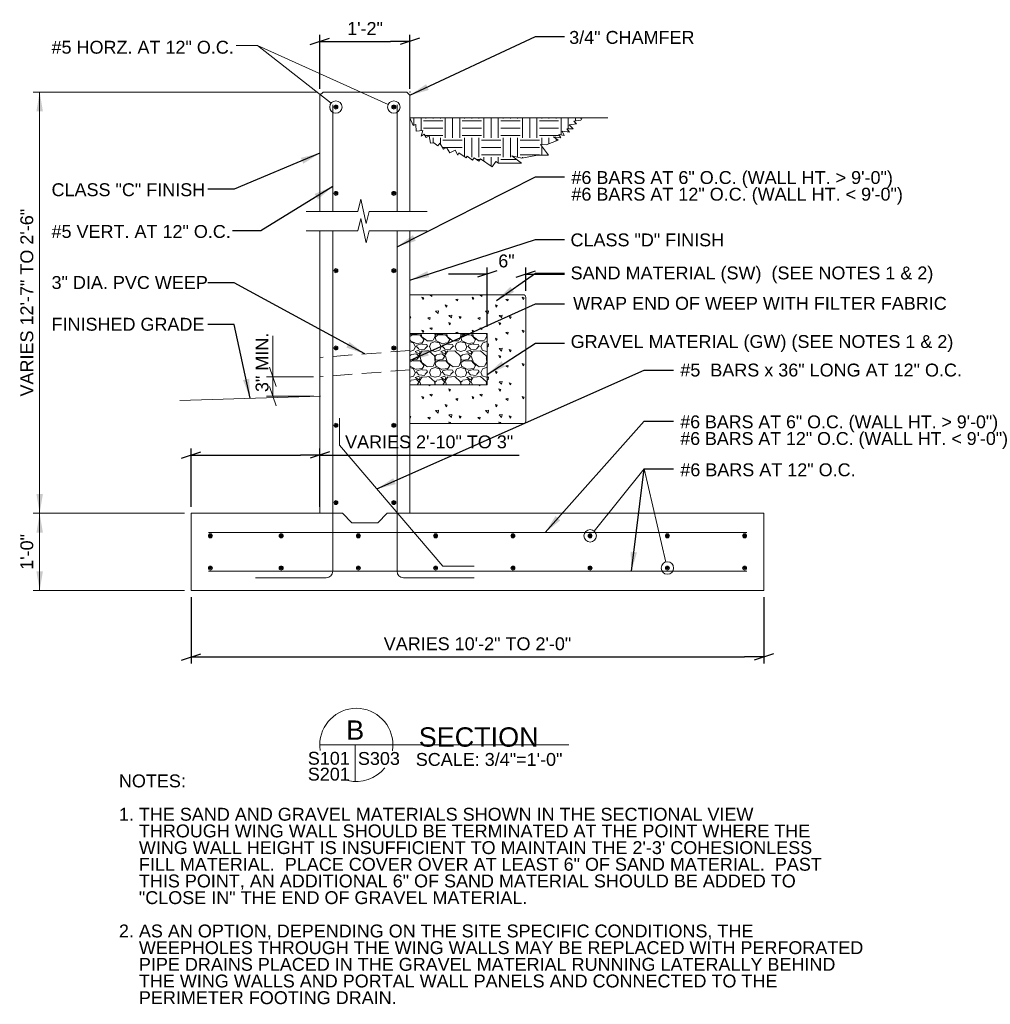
# Model space of a CAD drawing. Header units: inches. Extents: x 7488 to 7939, y 15027 to 15287.
# Tile 4 of 5: x 7696 to 7847, y 15135 to 15287. Entities that reach past the tile are written whole.
import ezdxf
from ezdxf.enums import TextEntityAlignment as Align

# ---------------------------------------------------------------- set-up
doc = ezdxf.new("R2010")
doc.units = ezdxf.units.IN
doc.header["$LTSCALE"] = 12
doc.header["$MEASUREMENT"] = 0
doc.linetypes.add('HIDDEN', pattern=[0.375, 0.25, -0.125])
for name, color, linetype, lineweight in [('G-ANN-TTLB', 7, 'Continuous', 0), ('G-ANNO-DIM', 1, 'Continuous', 0), ('G-ANNO-TEXT', 7, 'Continuous', 0), ('S-FNDN-FTNG', 48, 'Continuous', 13), ('S-REIN-RBAR', 5, 'Continuous', 13)]:
    doc.layers.add(name, color=color, linetype=linetype, lineweight=lineweight)
doc.styles.add("1 2 1'-0", font='arial.ttf', dxfattribs={"height": 3})
doc.styles.add("3 4 1'-0", font='arial.ttf', dxfattribs={"height": 2})
doc.dimstyles.new("3 4 1'-0", dxfattribs={"dimtxt": 2, "dimasz": 3, "dimexe": 1, "dimexo": 1, "dimgap": 1, "dimtad": 1, "dimdec": 4, "dimzin": 11, "dimdsep": 46, "dimlunit": 4, "dimtxsty": "3 4 1'-0", "dimblk": '_Oblique_0.3', "dimcen": 0.09, "dimadec": 4, "dimazin": 3, "dimtfac": 1, "dimtdec": 4, "dimtofl": 0, "dimtmove": 0, "dimatfit": 3, "dimfxl": 1, "dimfrac": 2, "dimtzin": 11, "dimarcsym": 0})

# ---------------------------------------------------------------- blocks, each defined once
blk = doc.blocks.new('REINFDOT')
for radius in [0.00313, 0.00187, 0.000625]:
    blk.add_circle((0, 0), radius)
blk = doc.blocks.new('REINF. DOT')
at = {"layer": 'S-REIN-RBAR', "xscale": 100, "yscale": 100, "zscale": 100, "rotation": 90.00000000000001}
blk.add_blockref('REINFDOT', (36.53, 24.59), dxfattribs=at)
blk = doc.blocks.new('REINF. DOT_1')
at = {"layer": 'S-REIN-RBAR', "extrusion": (0, 0, -1), "xscale": 100, "yscale": -100, "zscale": 100, "rotation": 89.99999999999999}
blk.add_blockref('REINFDOT', (-36.53, 24.59), dxfattribs=at)
blk = doc.blocks.new('_Oblique_0.3')
at = {"color": 0, "linetype": 'ByBlock', "lineweight": -2}
for p, q in [((0, 0), (-1, 0)), ((0.5, 0.167), (-0.5, -0.167))]:
    blk.add_line(p, q, dxfattribs=at)
blk = doc.blocks.new('*D22')
at = {"layer": 'Defpoints', "color": 0, "lineweight": 0, "transparency": 16777216}
for p in [(7756.99, 15284.11), (7742.99, 15275.75), (7756.99, 15275.75)]:
    blk.add_point(p, dxfattribs=at)
at = {"layer": 'G-ANNO-DIM', "color": 0, "lineweight": -2, "transparency": 16777216}
for p, q in [((7742.99, 15276.75), (7742.99, 15285.11)), ((7756.99, 15276.75), (7756.99, 15285.11)), ((7745.99, 15284.11), (7753.99, 15284.11))]:
    blk.add_line(p, q, dxfattribs=at)
at = {"layer": 'G-ANNO-DIM', "color": 0, "lineweight": -2, "transparency": 16777216, "xscale": 3, "yscale": 3, "zscale": 3, "rotation": 180}
blk.add_blockref('_Oblique_0.3', (7742.99, 15284.11), dxfattribs=at)
at = {"layer": 'G-ANNO-DIM', "color": 0, "lineweight": -2, "transparency": 16777216, "xscale": 3, "yscale": 3, "zscale": 3}
blk.add_blockref('_Oblique_0.3', (7756.99, 15284.11), dxfattribs=at)
at = {"layer": 'G-ANNO-DIM', "color": 0, "transparency": 16777216, "insert": (7750.02, 15286.12), "char_height": 2, "attachment_point": 5, "style": "3 4 1'-0"}
blk.add_mtext('1\'-2"', dxfattribs=at)
blk = doc.blocks.new('*D24')
at = {"layer": 'Defpoints', "color": 0, "lineweight": 0, "transparency": 16777216}
for p in [(7722.99, 15198.84), (7811.99, 15198.84), (7811.99, 15188.53)]:
    blk.add_point(p, dxfattribs=at)
at = {"layer": 'G-ANNO-DIM', "color": 0, "lineweight": -2, "transparency": 16777216}
for p, q in [((7722.99, 15197.84), (7722.99, 15187.53)), ((7811.99, 15197.84), (7811.99, 15187.53)), ((7725.99, 15188.53), (7808.99, 15188.53))]:
    blk.add_line(p, q, dxfattribs=at)
at = {"layer": 'G-ANNO-DIM', "color": 0, "lineweight": -2, "transparency": 16777216, "xscale": 3, "yscale": 3, "zscale": 3, "rotation": 180}
blk.add_blockref('_Oblique_0.3', (7722.99, 15188.53), dxfattribs=at)
at = {"layer": 'G-ANNO-DIM', "color": 0, "lineweight": -2, "transparency": 16777216, "xscale": 3, "yscale": 3, "zscale": 3}
blk.add_blockref('_Oblique_0.3', (7811.99, 15188.53), dxfattribs=at)
at = {"layer": 'G-ANNO-DIM', "color": 0, "transparency": 16777216, "insert": (7767.49, 15190.57), "char_height": 2, "attachment_point": 5, "style": "3 4 1'-0"}
blk.add_mtext('VARIES 10\'-2" TO 2\'-0"', dxfattribs=at)
blk = doc.blocks.new('*D26')
at = {"layer": 'Defpoints', "color": 0, "lineweight": 0, "transparency": 16777216}
for p in [(7742.99, 15219.89), (7722.99, 15210.84), (7742.99, 15210.84)]:
    blk.add_point(p, dxfattribs=at)
at = {"layer": 'G-ANNO-DIM', "color": 0, "lineweight": -2, "transparency": 16777216}
for p, q in [((7722.99, 15211.84), (7722.99, 15220.89)), ((7742.99, 15211.84), (7742.99, 15220.89)), ((7725.99, 15219.89), (7739.99, 15219.89)), ((7742.99, 15219.89), (7773.97, 15219.89))]:
    blk.add_line(p, q, dxfattribs=at)
at = {"layer": 'G-ANNO-DIM', "color": 0, "lineweight": -2, "transparency": 16777216, "xscale": 3, "yscale": 3, "zscale": 3, "rotation": 180}
blk.add_blockref('_Oblique_0.3', (7722.99, 15219.89), dxfattribs=at)
at = {"layer": 'G-ANNO-DIM', "color": 0, "lineweight": -2, "transparency": 16777216, "xscale": 3, "yscale": 3, "zscale": 3}
blk.add_blockref('_Oblique_0.3', (7742.99, 15219.89), dxfattribs=at)
at = {"layer": 'G-ANNO-DIM', "color": 0, "transparency": 16777216, "insert": (7759.98, 15221.92), "char_height": 2, "attachment_point": 5, "style": "3 4 1'-0"}
blk.add_mtext('VARIES 2\'-10" TO 3"', dxfattribs=at)
blk = doc.blocks.new('*D28')
at = {"layer": 'Defpoints', "color": 0, "lineweight": 0, "transparency": 16777216}
for p in [(7774.99, 15247.99), (7774.99, 15244.38, -0.57), (7768.99, 15238.77)]:
    blk.add_point(p, dxfattribs=at)
at = {"layer": 'G-ANNO-DIM', "color": 0, "lineweight": -2, "transparency": 16777216}
for p, q in [((7768.99, 15239.77), (7768.99, 15248.99)), ((7774.99, 15245.38), (7774.99, 15248.99)), ((7765.99, 15247.99), (7762.99, 15247.99)), ((7777.99, 15247.99), (7780.99, 15247.99))]:
    blk.add_line(p, q, dxfattribs=at)
at = {"layer": 'G-ANNO-DIM', "color": 0, "lineweight": -2, "transparency": 16777216, "xscale": 3, "yscale": 3, "zscale": 3}
blk.add_blockref('_Oblique_0.3', (7768.99, 15247.99), dxfattribs=at)
at = {"layer": 'G-ANNO-DIM', "color": 0, "lineweight": -2, "transparency": 16777216, "xscale": 3, "yscale": 3, "zscale": 3, "rotation": 180}
blk.add_blockref('_Oblique_0.3', (7774.99, 15247.99), dxfattribs=at)
at = {"layer": 'G-ANNO-DIM', "color": 0, "transparency": 16777216, "insert": (7771.99, 15250.01), "char_height": 2, "attachment_point": 5, "style": "3 4 1'-0"}
blk.add_mtext('6"', dxfattribs=at)

msp = doc.modelspace()

# ---------------------------------------------------------------- hatches: boundary and pattern name
at = {"layer": 'G-ANNO-TEXT'}
h = msp.add_hatch(dxfattribs=at)
h.set_pattern_fill('EARTH', color=256, style=0, pattern_type=2)
h.set_pattern_definition([(90, (7770.717, 15263.132), (-6, -6), [3, -3]), (90, (7773.717, 15260.132), (-6, -6), [3, -3]), (90, (7769.592, 15263.132), (-6, -6), [3, -3]), (90, (7772.592, 15260.132), (-6, -6), [3, -3]), (90, (7768.467, 15263.132), (-6, -6), [3, -3]), (90, (7771.467, 15260.132), (-6, -6), [3, -3]), (0, (7771.092, 15265.757), (-6, -6), [3, -3]), (0, (7768.092, 15262.757), (-6, -6), [3, -3]), (0, (7771.092, 15264.632), (-6, -6), [3, -3]), (0, (7768.092, 15261.632), (-6, -6), [3, -3]), (0, (7771.092, 15263.507), (-6, -6), [3, -3]), (0, (7768.092, 15260.507), (-6, -6), [3, -3])])
h.paths.add_polyline_path([(7756.99188, 15272.23074), (7757.47859, 15271.04841), (7757.89981, 15271.2218), (7757.97119, 15270.19718), (7758.99582, 15270.26856), (7758.73248, 15269.41316), (7759.22508, 15269.68196), (7759.49389, 15269.18937), (7759.98649, 15269.45817), (7760.18789, 15268.29312), (7760.70756, 15268.38296), (7761.35221, 15267.91231), (7761.63968, 15268.30606), (7762.22546, 15267.37469), (7762.68119, 15267.66132), (7763.21543, 15266.81191), (7764.01673, 15267.24029), (7764.44511, 15266.43899), (7764.5765, 15266.81468), (7765.71844, 15266.03065), (7765.88301, 15266.27036), (7766.72644, 15265.69129), (7766.9689, 15266.04443), (7767.71363, 15265.53311), (7767.94031, 15265.86327), (7769.74426, 15264.62472), (7770.33622, 15265.48692), (7770.76732, 15265.19094), (7774.33333, 15265.22843), (7772.82474, 15266.32606), (7774.4019, 15265.98305), (7776.80192, 15266.46327), (7778.51623, 15266.46327), (7777.28193, 15268.10972), (7778.13908, 15268.07542), (7780.02481, 15268.79574), (7779.29711, 15269.28155), (7780.43904, 15269.12475), (7780.10318, 15269.63996), (7780.97642, 15269.48316), (7780.64056, 15270.17758), (7781.7601, 15270.02077), (7781.37946, 15270.55839), (7782.36466, 15270.55839), (7781.73771, 15271.14081), (7782.87965, 15271.32001), (7782.43183, 15271.70083), (7783.52898, 15271.90243), (7783.77528, 15272.23074)])
h = msp.add_hatch(dxfattribs=at)
h.set_pattern_fill('CONCRETE', color=256, style=0, pattern_type=2)
h.set_pattern_definition([(140.3968, (7791.4987, 15234.1884), (-7.782795, 5.151378), [0.375, -40.03005]), (140.3968, (7791.185, 15230.6021), (-7.782795, 5.151378), [0.375, -40.03005]), (140.3968, (7787.7378, 15233.4947), (-7.782795, 5.151378), [0.375, -40.03005]), (82.1795, (7791.18495, 15230.6021), (-3e-07, -5.151378), [0.3, -56.89713]), (82.1795, (7791.4987, 15234.1884), (-3e-07, -5.151378), [0.3, -56.89713]), (82.1795, (7787.73775, 15233.49465), (-3e-07, -5.151378), [0.3, -56.89713]), (190.2326, (7791.21117, 15230.90113), (-54.479567, -10.302756), [0.3187, -86.67573]), (190.2326, (7791.52493, 15234.48743), (-54.479567, -10.302756), [0.3187, -86.67573]), (190.2326, (7787.76397, 15233.79367), (-54.479567, -10.302756), [0.3187, -86.67573]), (136.6028, (7792.4892, 15231.52685), (-38.9139766, 36.059646), [0.5625, -74.41545]), (136.6028, (7786.791, 15230.86395), (-38.9139766, 36.059646), [0.5625, -74.41545]), (186.8622, (7792.55826, 15231.9717), (-46.6967716, -5.151378), [0.47805, -85.7504]), (186.8622, (7786.86007, 15231.3088), (-46.6967716, -5.151378), [0.47805, -85.7504]), (81.4086, (7792.4892, 15231.52685), (-4e-07, -5.151378), [0.45, -51.6484]), (81.4086, (7786.791, 15230.86395), (-4e-07, -5.151378), [0.45, -51.6484]), (110.692, (7793.7353, 15232.5202), (-7.782795, 15.454134), [0.375, -21.6513]), (110.692, (7790.1095, 15233.7367), (-7.7828, 15.45413), [0.375, -21.6513]), (110.692, (7788.0964, 15230.7522), (-7.7828, 15.45413), [0.375, -21.6513]), (110.692, (7786.4838, 15234.9533), (-7.7828, 15.45413), [0.375, -21.6513]), (56.1196, (7793.73525, 15232.52016), (-23.348385, -36.059645), [0.3, -55.54463]), (56.1196, (7788.0964, 15230.7522), (-23.348385, -36.059645), [0.3, -55.54463]), (56.1196, (7790.1095, 15233.73674), (-23.348385, -36.059645), [0.3, -55.54463]), (56.1196, (7786.48375, 15234.9533), (-23.348385, -36.059645), [0.3, -55.54463]), (161.688, (7788.2642, 15231.001), (-7.7828, 3e-07), [0.3187, -16.0772]), (161.688, (7793.903, 15232.769), (-7.7828, 3e-07), [0.3187, -16.07716]), (161.688, (7790.2773, 15233.9856), (-7.7828, 3e-07), [0.3187, -16.0772]), (161.688, (7786.6516, 15235.2022), (-7.7828, 3e-07), [0.3187, -16.0772])])
h.paths.add_polyline_path([(7774.59818, 15224.76901, 0.414213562), (7774.99188, 15225.16271), (7774.99188, 15244.37531, 0.414213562), (7774.59818, 15244.76901), (7756.99188, 15244.76901), (7756.99188, 15238.76901), (7768.99188, 15238.76901), (7768.99188, 15230.76901), (7756.99188, 15230.76901), (7756.99188, 15224.76901)])
h = msp.add_hatch(dxfattribs=at)
h.set_pattern_fill('GRAVEL', color=256, style=0, pattern_type=2)
h.set_pattern_definition([(200.5562, (7796.8826, 15237.4742), (-84.0002757, -32.0003155), [0.68352, -101.84494]), (4.7637, (7805.9272, 15237.1984), (-12.00004, 4e-07), [1.0032, -47.16334]), (4.7637, (7801.9272, 15237.1984), (-12.00004, 4e-07), [1.0032, -47.16334]), (4.7637, (7797.9272, 15237.1984), (-12.00004, 4e-07), [1.0032, -47.16334]), (332.3539, (7797.083, 15237.60884), (-24.000079, 12.000118), [0.94826, -93.87834]), (332.3539, (7801.083, 15237.6088), (-24.000079, 12.000118), [0.94826, -93.87834]), (332.3539, (7805.08297, 15237.6088), (-24.000079, 12.000118), [0.94826, -93.87834]), (285.255, (7796.8892, 15238.1445), (-12.00004, 40.000393), [0.5824, -45.02504]), (285.255, (7800.8892, 15238.1446), (-12.00004, 40.000393), [0.5824, -45.02504]), (285.255, (7804.8892, 15238.1446), (-12.00004, 40.000393), [0.5824, -45.02504]), (213.69, (7797.414, 15238.564), (-12.00004, -4.00004), [0.5919, -13.83035]), (213.69, (7801.414, 15238.564), (-12.00004, -4.00004), [0.592, -13.8303]), (213.69, (7797.4474, 15234.587), (-12.00004, -4.00004), [0.0405, -14.3818]), (213.69, (7805.414, 15238.564), (-12.00004, -4.00004), [0.592, -13.8303]), (213.69, (7801.4473, 15234.587), (-12.00004, -4.00004), [0.0404, -14.38185]), (213.69, (7805.4473, 15234.587), (-12.00004, -4.00004), [0.0404, -14.3819]), (180, (7798.4737, 15238.5132), (-12.00004, -4.00004), [1.04, -10.96]), (181.7357, (7802.4737, 15238.5132), (-12.000039, -9e-08), [1.04, -131.02103]), (180, (7806.4737, 15238.5132), (-12.00004, -4.00004), [1.04, -10.96004]), (131.987, (7807.2084, 15237.7384), (-24.000079, 28.000276), [1.0763, -52.7386]), (131.987, (7803.2084, 15237.73845), (-24.000079, 28.000276), [1.0763, -52.7386]), (131.987, (7799.2084, 15237.7385), (-24.000079, 28.000276), [1.0763, -52.7386]), (59.0364, (7806.8331, 15237.2076), (-1e-07, -4.00004), [0.5557, -22.7683]), (59.0364, (7802.8331, 15237.2076), (-1e-07, -4.00004), [0.5557, -22.7683]), (59.0364, (7798.833, 15237.2076), (-1e-07, -4.00004), [0.5557, -22.7683]), (90, (7804.874, 15234.953), (-12, -4), [0.24, -3.76]), (90, (7800.874, 15234.953), (-12, -4), [0.24, -3.76]), (90, (7796.874, 15234.953), (-12, -4), [0.24, -3.76]), (118.6103, (7805.0351, 15234.6068), (-12.00004, 24.000236), [0.4118, -49.70845]), (118.6103, (7801.0351, 15234.6068), (-12.00004, 24.000236), [0.4118, -49.70845]), (118.6103, (7797.0351, 15234.6068), (-12.00004, 24.000236), [0.4118, -49.70845]), (186.9113, (7798.06744, 15234.6999), (-96.0003153, -12.0001185), [1.00718, -131.95943]), (186.9113, (7802.06744, 15234.6999), (-96.0003153, -12.0001185), [1.00718, -131.95943]), (186.9113, (7806.06744, 15234.6999), (-96.0003153, -12.0001185), [1.00718, -131.95943]), (236.31, (7798.406, 15235.2079), (-12.00004, -20.000197), [0.5769, -42.69007]), (236.31, (7802.406, 15235.2079), (-12.00004, -20.000197), [0.5769, -42.69007]), (236.31, (7806.406, 15235.2079), (-12.00004, -20.000197), [0.5769, -42.69007]), (354.2894, (7798.82124, 15237.09515), (-84.000276, 8.000078), [0.7642, -119.8347]), (354.2894, (7802.82123, 15237.09515), (-84.000276, 8.000078), [0.7642, -119.8347]), (354.2894, (7806.82123, 15237.09515), (-84.000276, 8.000078), [0.7642, -119.8347]), (14.0363, (7806.0433, 15236.9309), (-36.000118, -8.000078), [0.8246, -48.65283]), (14.0363, (7802.0433, 15236.931), (-36.000118, -8.000078), [0.8246, -48.65283]), (14.0363, (7798.0433, 15236.931), (-36.000118, -8.000078), [0.8246, -48.65283]), (74.745, (7805.9927, 15236.6781), (-12.00004, -40.000393), [0.20396, -45.4035]), (74.745, (7801.9927, 15236.6781), (-12.00004, -40.000393), [0.20396, -45.4035]), (74.745, (7797.9927, 15236.6781), (-12.00004, -40.000393), [0.20396, -45.4035]), (110.556, (7803.7237, 15236.7282), (-12.00004, 28.000275), [0.34176, -33.83456]), (110.556, (7799.7237, 15236.7282), (-12.00004, 28.000275), [0.34176, -33.83456]), (110.556, (7795.7237, 15236.7282), (-12.00004, 28.000275), [0.34176, -33.83456]), (163.1415, (7805.512, 15237.26927), (-12.0000393, 4.0000392), [0.67052, -137.25752]), (163.1415, (7801.512, 15237.26927), (-12.0000393, 4.0000392), [0.67052, -137.25752]), (163.1415, (7797.512, 15237.26927), (-12.0000393, 4.0000392), [0.67052, -137.25752]), (113.1985, (7805.7821, 15236.7044), (-12.00004, 24.000236), [0.60926, -29.8541]), (113.1985, (7801.7822, 15236.7044), (-12.00004, 24.000236), [0.60926, -29.8541]), (113.1985, (7797.7822, 15236.7044), (-12.00004, 24.000236), [0.60926, -29.8541]), (246.8015, (7796.2313, 15237.2167), (-12.00004, -24.000236), [0.5727, -29.89065]), (246.8015, (7800.2313, 15237.2167), (-12.00004, -24.000236), [0.5727, -29.89065]), (246.8015, (7804.2313, 15237.2167), (-12.00004, -24.000236), [0.5727, -29.89065]), (200.5562, (7800.8826, 15237.4742), (-84.0002757, -32.0003155), [0.68352, -101.84494]), (200.5562, (7804.8826, 15237.4742), (-84.0002757, -32.0003155), [0.68352, -101.84494]), (196.5045, (7797.57395, 15236.13605), (-96.000315, -28.0002765), [0.7088, -111.93265]), (196.5045, (7801.57394, 15236.13606), (-96.000315, -28.0002765), [0.7088, -111.93265]), (196.5045, (7805.57394, 15236.13606), (-96.000315, -28.0002765), [0.7088, -111.93265]), (246.8015, (7797.8341, 15236.7246), (-12.00004, -24.000236), [0.60926, -29.8541]), (246.8015, (7801.8341, 15236.7246), (-12.00004, -24.000236), [0.60926, -29.8541]), (246.8015, (7805.8341, 15236.7246), (-12.00004, -24.000236), [0.60926, -29.8541]), (110.556, (7804.2179, 15236.1877), (-12.00004, 28.000275), [0.59464, -33.5817]), (110.556, (7800.2179, 15236.1878), (-12.00004, 28.000275), [0.59464, -33.5817]), (110.556, (7796.2179, 15236.1878), (-12.00004, 28.000275), [0.59464, -33.5817]), (163.4955, (7804.8694, 15235.944), (-96.000315, 28.0002765), [0.7088, -111.93265]), (163.4955, (7800.8694, 15235.944), (-96.000315, 28.0002765), [0.7088, -111.93265]), (163.4955, (7796.8694, 15235.944), (-96.000315, 28.0002765), [0.7088, -111.93265]), (18.435, (7805.7832, 15235.9215), (-12.00004, 1e-08), [0.506, -12.1432]), (18.435, (7801.7832, 15235.9215), (-12.00004, 1e-08), [0.506, -12.1432]), (18.435, (7797.7832, 15235.9215), (-12.00004, 1e-08), [0.506, -12.1432]), (149.036, (7806.3905, 15235.5585), (-48.000157, 28.000275), [0.6997, -69.27206]), (149.036, (7802.3905, 15235.5585), (-48.000157, 28.000275), [0.6997, -69.27206]), (149.036, (7798.3905, 15235.5585), (-48.000157, 28.000275), [0.6997, -69.27206]), (249.444, (7798.5727, 15235.9518), (-12.00004, -28.000275), [0.4308, -33.7455]), (249.444, (7802.5727, 15235.9518), (-12.00004, -28.000275), [0.4308, -33.7455]), (249.444, (7806.5727, 15235.9518), (-12.00004, -28.000275), [0.4308, -33.7455]), (336.8013, (7798.27385, 15236.0768), (-48.000157, 20.000197), [0.30463, -91.08504]), (336.8013, (7802.27385, 15236.0768), (-48.000157, 20.0001973), [0.30463, -91.08504]), (336.8013, (7806.27386, 15236.0768), (-48.000157, 20.0001973), [0.30463, -91.08504]), (315, (7797.9974, 15235.5877), (-4e-07, -4.00004), [0.5657, -16.405]), (315, (7801.9974, 15235.5877), (-4e-07, -4.00004), [0.5657, -16.405]), (315, (7805.9974, 15235.5877), (-4e-07, -4.00004), [0.5657, -16.405]), (8.6157, (7805.16795, 15235.48185), (-24.000079, -4.000039), [0.80895, -132.69806]), (8.6157, (7801.16794, 15235.48185), (-24.000079, -4.000039), [0.80895, -132.69806]), (8.6157, (7797.16794, 15235.48185), (-24.000079, -4.000039), [0.80895, -132.69806]), (41.6337, (7804.7974, 15235.1185), (-24.00008, -20.000197), [0.4252, -47.74147]), (41.6337, (7800.7974, 15235.1185), (-24.00008, -20.000197), [0.4252, -47.74147]), (41.6337, (7796.7973, 15235.1185), (-24.00008, -20.000197), [0.4252, -47.74147]), (317.4894, (7795.9227, 15236.06704), (-36.000118, 32.000315), [1.2458, -63.8699]), (317.4894, (7799.9227, 15236.06704), (-36.000118, 32.000315), [1.2458, -63.8699]), (317.4894, (7803.9227, 15236.06704), (-36.000118, 32.000315), [1.2458, -63.8699]), (4.7637, (7806.9475, 15235.975), (-12.00004, 4e-07), [0.64423, -47.5223]), (4.7637, (7802.9475, 15235.975), (-12.00004, 4e-07), [0.96333, -47.2032]), (4.7637, (7798.9475, 15235.975), (-12.00004, 4e-07), [0.96333, -47.2032]), (4.7637, (7795.5895, 15236.0285), (-12.00004, 4e-07), [0.3191, -47.84745]), (59.0364, (7806.4183, 15235.2983), (-1e-07, -4.00004), [0.8438, -22.4802]), (59.0364, (7802.4183, 15235.2983), (-1e-07, -4.00004), [0.8438, -22.4802]), (59.0364, (7798.4182, 15235.2983), (-1e-07, -4.00004), [0.8438, -22.4802]), (108.4348, (7806.8322, 15238.245), (3e-08, -4.00004), [0.3348, -37.61286]), (108.4348, (7806.7301, 15234.5639), (3e-08, -4.00004), [0.71513, -37.23255]), (108.4348, (7802.8322, 15238.245), (3e-08, -4.00004), [0.33483, -37.61285]), (108.4348, (7802.7301, 15234.5639), (3e-08, -4.00004), [0.7151, -37.23256]), (108.435, (7798.8322, 15238.245), (3e-08, -4.00004), [0.33484, -37.61284]), (108.435, (7798.7301, 15234.5639), (3e-08, -4.00004), [0.7151, -37.2326]), (142.1248, (7807.5895, 15237.6282), (-24.00008, 20.000197), [0.96596, -44.6413]), (142.1248, (7803.7051, 15237.5388), (-24.00008, 20.000197), [1.1121, -44.49516]), (142.1248, (7799.7051, 15237.5387), (-24.00008, 20.000197), [1.1121, -44.49516]), (142.1248, (7795.7051, 15237.5387), (-24.00008, 20.000197), [0.14614, -45.46114]), (182.7263, (7796.566, 15237.6234), (-72.000237, -4.000039), [0.84095, -83.2545]), (182.7263, (7800.566, 15237.62337), (-72.000237, -4.000039), [0.84095, -83.2545]), (182.7263, (7804.566, 15237.62337), (-72.000237, -4.000039), [0.84095, -83.2545]), (246.8015, (7796.9461, 15238.5001), (-12.00004, -24.000236), [0.8246, -29.63874]), (246.8015, (7800.946, 15238.5), (-12.00004, -24.000236), [0.8246, -29.63874]), (246.8015, (7804.946, 15238.5), (-12.00004, -24.000236), [0.8246, -29.63874]), (270, (7796.862, 15235.263), (-12, -4), [0.6994, -3.3006]), (270, (7796.895, 15238.564), (-12, -4), [0.1415, -3.8585]), (270, (7800.862, 15235.262), (-12, -4), [0.6994, -3.3006]), (270, (7800.895, 15238.564), (-12, -4), [0.14155, -3.8585]), (270, (7804.862, 15235.262), (-12, -4), [0.6994, -3.30065]), (270, (7804.895, 15238.564), (-12, -4), [0.1416, -3.8585]), (48.013, (7807.2896, 15236.35415), (-24.000079, -28.000276), [0.4438, -53.3711]), (48.013, (7803.2896, 15236.3542), (-24.000079, -28.000276), [0.65115, -53.1637]), (48.013, (7799.2896, 15236.3542), (-24.000079, -28.000276), [0.65115, -53.1637]), (48.013, (7795.5895, 15236.6814), (-24.000079, -28.000276), [0.2074, -53.6075]), (355.2363, (7798.3642, 15236.317), (-12.00004, -4e-07), [0.92347, -47.24307]), (355.2363, (7802.3642, 15236.317), (-12.00004, -4e-07), [0.92347, -47.24307]), (355.2363, (7806.3642, 15236.317), (-12.00004, -4e-07), [0.92347, -47.24307]), (311.987, (7798.0084, 15236.7385), (-24.000079, 28.000276), [0.53814, -53.2767]), (311.987, (7802.0084, 15236.7385), (-24.000079, 28.000276), [0.53814, -53.2767]), (311.987, (7806.0084, 15236.7384), (-24.000079, 28.000276), [0.53814, -53.27672])])
h.paths.add_polyline_path([(7756.99188, 15230.76901), (7768.99188, 15230.76901), (7768.99188, 15238.76901), (7756.99188, 15238.76901), (7756.99188, 15236.12574), (7756.99188, 15233.12574)])

# ---------------------------------------------------------------- linework, layer by layer
at = {"layer": 'G-ANN-TTLB', "color": 7, "linetype": 'Continuous', "lineweight": 13}
msp.add_line((7742.98525, 15174.87923, -3.51967), (7781.67909, 15174.87923, -3.51967), dxfattribs=at)
at = {"layer": 'G-ANN-TTLB', "color": 7, "linetype": 'Continuous', "lineweight": 0}
msp.add_line((7742.98525, 15174.87923, -3.51967), (7763.04294, 15174.87923, -3.51967), dxfattribs=at)
for radius, start, end in [(5.68325, 0, 180), (5.68426, 180, 188.8691645), (5.68426, 350.56955, 0), (5.68426, 256.6668286, 321.0245309)]:
    msp.add_arc((7748.66849, 15174.87923, -3.51967), radius, start, end, dxfattribs=at)
at = {"layer": 'G-ANNO-DIM'}
for p, q in [((7742.49188, 15276.24706, 3.5197), (7698.47099, 15276.24706, 3.5197)), ((7699.47099, 15210.84177, 3.5197), (7699.47099, 15276.24706, 3.5197)), ((7735.69436, 15229.02946), (7735.69436, 15238.39381)), ((7735.19436, 15233.52811), (7736.19436, 15230.52811)), ((7741.99188, 15232.02811), (7734.69436, 15232.02811)), ((7736.19436, 15227.52946), (7735.19436, 15230.52946)), ((7742.08215, 15229.02946), (7734.69436, 15229.02946)), ((7721.99188, 15210.84177, 3.5197), (7698.47099, 15210.84177, 3.5197)), ((7699.47099, 15198.84177, 3.5197), (7699.47099, 15210.84177, 3.5197)), ((7721.99188, 15198.84177, 3.5197), (7698.47099, 15198.84177, 3.5197))]:
    msp.add_line(p, q, dxfattribs=at)
at = {"layer": 'G-ANNO-DIM', "extrusion": (0, 0, -1)}
for points in [[(-7698.97099, 15273.24706, -3.5197), (-7699.47099, 15276.24706, -3.5197), (-7699.97099, 15273.24706, -3.5197)], [(-7698.97099, 15207.84177, -3.5197), (-7699.47099, 15210.84177, -3.5197), (-7699.97099, 15207.84177, -3.5197)]]:
    msp.add_solid(points, dxfattribs=at)
at = {"layer": 'G-ANNO-DIM'}
for points in [[(7699.97099, 15213.84177, 3.5197), (7699.47099, 15210.84177, 3.5197), (7698.97099, 15213.84177, 3.5197)], [(7699.97099, 15201.84177, 3.5197), (7699.47099, 15198.84177, 3.5197), (7698.97099, 15201.84177, 3.5197)]]:
    msp.add_solid(points, dxfattribs=at)
at = {"layer": 'G-ANNO-TEXT'}
for p, q in [((7753.61409, 15274.31402), (7733.3144, 15283.46278)), ((7756.99188, 15272.23074), (7787.72937, 15272.23074)), ((7756.99188, 15244.76901), (7774.59818, 15244.76901)), ((7774.99188, 15225.16271), (7774.99188, 15244.37531)), ((7756.99188, 15238.76901), (7768.99188, 15238.76901)), ((7768.99188, 15230.76901), (7768.99188, 15238.76901)), ((7756.99188, 15230.76901), (7768.99188, 15230.76901)), ((7743.08215, 15229.02946), (7721.2715, 15228.37284)), ((7756.99188, 15224.76901), (7774.59818, 15224.76901)), ((7785.59784, 15208.08998), (7793.39741, 15217.7204)), ((7796.77274, 15203.27931), (7793.39741, 15217.7204)), ((7748.4934, 15174.87923, 3.5197), (7748.4934, 15169.19767, 3.5197))]:
    msp.add_line(p, q, dxfattribs=at)
at = {"layer": 'G-ANNO-TEXT', "linetype": 'HIDDEN'}
for p, q in [((7756.99188, 15236.12574), (7742.99188, 15235.02811)), ((7756.99188, 15233.12574), (7742.99188, 15232.02811))]:
    msp.add_line(p, q, dxfattribs=at)
at = {"layer": 'G-ANNO-TEXT', "flags": 128}
for points in [[(7744.73409, 15274.51236), (7733.3144, 15283.46278), (7730.02294, 15283.46278)], [(7759.65618, 15257.72229), (7753.06195, 15257.72229), (7750.63468, 15257.72229), (7750.20317, 15255.82362), (7749.34014, 15259.62095), (7748.90862, 15257.72229), (7740.88839, 15257.72229)], [(7759.65618, 15254.72229), (7753.06195, 15254.72229), (7750.63468, 15254.72229), (7750.20317, 15252.82362), (7749.34014, 15256.62095), (7748.90862, 15254.72229), (7740.88839, 15254.72229)]]:
    msp.add_lwpolyline(points, dxfattribs=at)
msp.add_lwpolyline([(7756.99188, 15272.23074), (7757.47859, 15271.04841), (7757.89981, 15271.2218), (7757.97119, 15270.19718), (7758.99582, 15270.26856), (7758.73248, 15269.41316), (7759.22508, 15269.68196), (7759.49389, 15269.18937), (7759.98649, 15269.45817), (7760.18789, 15268.29312), (7760.70756, 15268.38296), (7761.35221, 15267.91231), (7761.63968, 15268.30606), (7762.22546, 15267.37469), (7762.68119, 15267.66132), (7763.21543, 15266.81191), (7764.01673, 15267.24029), (7764.44511, 15266.43899), (7764.5765, 15266.81468), (7765.71844, 15266.03065), (7765.88301, 15266.27036), (7766.72644, 15265.69129), (7766.9689, 15266.04443), (7767.71363, 15265.53311), (7767.94031, 15265.86327), (7769.74426, 15264.62472), (7770.33622, 15265.48692), (7770.76732, 15265.19094), (7774.33333, 15265.22843), (7772.82474, 15266.32606), (7774.4019, 15265.98305), (7776.80192, 15266.46327), (7778.51623, 15266.46327), (7777.28193, 15268.10972), (7778.13908, 15268.07542), (7780.02481, 15268.79574), (7779.29711, 15269.28155), (7780.43904, 15269.12475), (7780.10318, 15269.63996), (7780.97642, 15269.48316), (7780.64056, 15270.17758), (7781.7601, 15270.02077), (7781.37946, 15270.55839), (7782.36466, 15270.55839), (7781.73771, 15271.14081), (7782.87965, 15271.32001), (7782.43183, 15271.70083), (7783.52898, 15271.90243), (7783.77528, 15272.23074), (7756.99188, 15272.23074)], close=True, dxfattribs=at)
at = {"layer": 'G-ANNO-TEXT', "elevation": 1.50844, "flags": 128}
msp.add_lwpolyline([(7756.99188, 15230.76901), (7768.99188, 15230.76901), (7768.99188, 15238.76901), (7756.99188, 15238.76901), (7756.99188, 15236.12574), (7756.99188, 15233.12574), (7756.99188, 15230.76901)], close=True, dxfattribs=at)
at = {"layer": 'G-ANNO-TEXT'}
for centre in [(7745.49188, 15273.91842), (7754.49188, 15273.91842), (7784.99188, 15207.34177), (7796.99188, 15202.34177)]:
    msp.add_circle(centre, 0.96281, dxfattribs=at)
at = {"layer": 'G-ANNO-TEXT', "extrusion": (0, 0, -1)}
msp.add_arc((-7774.59818, 15244.37531), 0.3937, 90, 180, dxfattribs=at)
at = {"layer": 'G-ANNO-TEXT'}
msp.add_arc((7774.59818, 15225.16271), 0.3937, 270, 0, dxfattribs=at)
at = {"layer": 'S-FNDN-FTNG'}
for p, q in [((7743.49188, 15276.24706), (7742.99188, 15275.74706)), ((7742.99188, 15275.74706), (7742.99188, 15257.72229)), ((7743.49188, 15276.24706), (7756.49188, 15276.24706)), ((7756.99188, 15275.74706), (7756.49188, 15276.24706)), ((7756.99188, 15275.74706), (7756.99188, 15257.72229)), ((7742.99188, 15210.84177, 3.5197), (7742.99188, 15254.72229, 3.5197)), ((7747.99188, 15209.35212, 3.5197), (7746.50223, 15210.84177, 3.5197)), ((7751.99188, 15209.35212, 3.5197), (7753.48152, 15210.84177, 3.5197)), ((7747.99188, 15209.35212, 3.5197), (7751.99188, 15209.35212, 3.5197))]:
    msp.add_line(p, q, dxfattribs=at)
at = {"layer": 'S-FNDN-FTNG', "elevation": 3.5197, "flags": 128}
for points in [[(7756.99188, 15254.72229), (7756.99188, 15210.84177)], [(7753.48152, 15210.84177), (7811.99188, 15210.84177), (7811.99188, 15198.84177), (7722.99188, 15198.84177), (7722.99188, 15210.84177), (7746.50223, 15210.84177)]]:
    msp.add_lwpolyline(points, dxfattribs=at)
at = {"layer": 'S-FNDN-FTNG'}
msp.add_point((7756.99188, 15276.24706, 3.5197), dxfattribs=at)
at = {"layer": 'S-REIN-RBAR'}
for p, q in [((7744.99188, 15257.72229, 3.5197), (7744.99188, 15274.24706, 3.5197)), ((7754.99188, 15257.72229, 3.5197), (7754.99188, 15274.24706, 3.5197)), ((7744.99188, 15201.84177, 3.5197), (7744.99188, 15254.72229, 3.5197)), ((7754.99188, 15201.84177, 3.5197), (7754.99188, 15254.72229, 3.5197)), ((7725.69116, 15207.84177, 3.5197), (7809.30745, 15207.84177, 3.5197)), ((7725.69116, 15201.84177, 3.5197), (7809.30745, 15201.84177, 3.5197)), ((7732.99188, 15200.84177, 3.5197), (7743.99188, 15200.84177, 3.5197)), ((7766.99188, 15200.84177, 3.5197), (7755.99188, 15200.84177, 3.5197))]:
    msp.add_line(p, q, dxfattribs=at)
at = {"layer": 'S-REIN-RBAR', "flags": 128}
msp.add_lwpolyline([(7746.04026, 15225.63535), (7746.04026, 15221.43347), (7762.09567, 15202.63448), (7766.94973, 15202.63448)], dxfattribs=at)
at = {"layer": 'S-REIN-RBAR'}
msp.add_arc((7743.99188, 15201.84177, 3.5197), 1, 270, 0, dxfattribs=at)
at = {"layer": 'S-REIN-RBAR', "extrusion": (0, 0, -1)}
msp.add_arc((-7755.99188, 15201.84177, -3.5197), 1, 270, 0, dxfattribs=at)

# ---------------------------------------------------------------- block references
at = {"layer": 'S-REIN-RBAR', "extrusion": (0, 0, -1), "rotation": 180}
for p in [(-7708.95847, 15298.50785, -3.5197), (-7708.95847, 15285.10256, -3.5197), (-7708.95847, 15273.10256, -3.5197), (-7708.95847, 15261.10256, -3.5197), (-7708.95847, 15249.10256, -3.5197), (-7708.95847, 15237.10256, -3.5197), (-7689.45847, 15231.9312, -3.5197), (-7700.45847, 15231.9312, -3.5197), (-7712.45847, 15231.9312, -3.5197), (-7724.45847, 15231.9312, -3.5197), (-7736.45847, 15231.9312, -3.5197), (-7748.45847, 15231.9312, -3.5197), (-7760.45847, 15231.9312, -3.5197), (-7772.45847, 15231.9312, -3.5197)]:
    msp.add_blockref('REINF. DOT_1', p, dxfattribs=at)
at = {"layer": 'S-REIN-RBAR', "rotation": 180}
for p in [(7791.02528, 15298.50785, 3.5197), (7791.02528, 15285.10256, 3.5197), (7791.02528, 15273.10256, 3.5197), (7791.02528, 15261.10256, 3.5197), (7791.02528, 15249.10256, 3.5197), (7791.02528, 15237.10256, 3.5197)]:
    msp.add_blockref('REINF. DOT', p, dxfattribs=at)
at = {"layer": 'S-REIN-RBAR'}
for p in [(7689.45847, 15177.75234, 3.5197), (7700.45847, 15177.75234, 3.5197), (7712.45847, 15177.75234, 3.5197), (7724.45847, 15177.75234, 3.5197), (7736.45847, 15177.75234, 3.5197), (7748.45847, 15177.75234, 3.5197), (7760.45847, 15177.75234, 3.5197), (7772.45847, 15177.75234, 3.5197)]:
    msp.add_blockref('REINF. DOT', p, dxfattribs=at)

# ---------------------------------------------------------------- texts
at = {"layer": 'G-ANN-TTLB', "color": 7, "linetype": 'Continuous', "lineweight": 0, "style": "3 4 1'-0"}
for s, p in [('S303', (7752.17472, 15171.77631, -3.51967)), ('S201', (7744.38858, 15169.34241, -3.51967))]:
    msp.add_text(s, height=2, dxfattribs=at).set_placement(p, align=Align.CENTER)
at = {"layer": 'G-ANN-TTLB', "color": 7, "linetype": 'Continuous', "lineweight": 0, "line_spacing_factor": 0.72}
for s, insert, char_height, attachment_point, style in [('{\\fArial|b0|i0|c0|p39;B}', (7748.4934, 15177.17989, -3.51967), 3, 5, "1 2 1'-0"), ('\\fArial|b0|i0|c00|p39;S101', (7744.38858, 15171.77631, -3.51967), 2, 8, "3 4 1'-0"), ('\\fArial|b0|i0|c00|p39;SCALE: 3/4"=1\'-0"', (7769.29182, 15171.59642, -3.51967), 2, 8, "3 4 1'-0")]:
    msp.add_mtext(s, dxfattribs=dict(at, insert=insert, char_height=char_height, attachment_point=attachment_point, style=style))
at = {"layer": 'G-ANN-TTLB', "color": 7, "linetype": 'Continuous', "lineweight": 13, "insert": (7758.35918, 15174.56478, -3.51967), "char_height": 3, "attachment_point": 7, "line_spacing_factor": 0.72, "style": "1 2 1'-0"}
msp.add_mtext('{\\fArial|b0|i0|c0|p39;SECTION}', dxfattribs=at)
at = {"layer": 'G-ANNO-DIM', "color": 7, "linetype": 'Continuous', "style": "3 4 1'-0"}
for s, p in [('VARIES 12\'-7" TO 2\'-6"', (7697.47099, 15243.54442, 3.5197)), ('3" MIN.', (7734.01894, 15234.27486)), ('1\'-0"', (7697.47099, 15204.84177, 3.5197))]:
    msp.add_text(s, height=2, rotation=90, dxfattribs=at).set_placement(p, align=Align.MIDDLE_CENTER)
at = {"layer": 'G-ANNO-TEXT', "color": 7, "char_height": 2, "attachment_point": 1, "style": "3 4 1'-0"}
for s, insert, line_spacing_factor in [('3/4" CHAMFER', (7781.73619, 15285.73142), 0.6), ('#5 HORZ. AT 12" O.C.', (7701.31828, 15284.20503), 0.6), ('#6 BARS AT 6" O.C. (WALL HT. > 9\'-0")\\P#6 BARS AT 12" O.C. (WALL HT. < 9\'-0")', (7782.07905, 15263.97598), 0.776524), ('CLASS "C" FINISH', (7701.31828, 15262.08085), 0.6), ('#5 VERT. AT 12" O.C.', (7701.31828, 15255.59795), 0.6), ('CLASS "D" FINISH', (7781.93732, 15254.28862), 0.6), ('SAND MATERIAL (SW)  (SEE NOTES 1 & 2)', (7781.95904, 15249.15981), 0.6), ('3" DIA. PVC WEEP', (7701.31828, 15247.67441), 0.6), ('WRAP END OF WEEP WITH FILTER FABRIC', (7782.34011, 15244.43694), 0.6), ('FINISHED GRADE', (7701.31828, 15241.19151), 0.6), ('GRAVEL MATERIAL (GW) (SEE NOTES 1 & 2)', (7781.95904, 15238.50828), 0.6), ('#5  BARS x 36" LONG AT 12" O.C.', (7798.99921, 15234.08262), 0.6), ('#6 BARS AT 6" O.C. (WALL HT. > 9\'-0")\\P#6 BARS AT 12" O.C. (WALL HT. < 9\'-0")', (7798.99921, 15226.03902), 0.776524), ('#6 BARS AT 12" O.C.', (7798.99921, 15218.5957), 0.6), ('NOTES:\\P\\P1. THE SAND AND GRAVEL MATERIALS SHOWN IN THE SECTIONAL VIEW\\P    THROUGH WING WALL SHOULD BE TERMINATED AT THE POINT WHERE THE\\P    WING WALL HEIGHT IS INSUFFICIENT TO MAINTAIN THE 2\'-3\' COHESIONLESS\\P    FILL MATERIAL.  PLACE COVER OVER AT LEAST 6" OF SAND MATERIAL.  PAST \\P    THIS POINT, AN ADDITIONAL 6" OF SAND MATERIAL SHOULD BE ADDED TO\\P    "CLOSE IN" THE END OF GRAVEL MATERIAL.\\P\\P2. AS AN OPTION, DEPENDING ON THE SITE SPECIFIC CONDITIONS, THE\\P    WEEPHOLES THROUGH THE WING WALLS MAY BE REPLACED WITH PERFORATED\\P    PIPE DRAINS PLACED IN THE GRAVEL MATERIAL RUNNING LATERALLY BEHIND\\P    THE WING WALLS AND PORTAL WALL PANELS AND CONNECTED TO THE \\P    PERIMETER FOOTING DRAIN. ', (7711.7833, 15170.28909), 0.776524)]:
    msp.add_mtext(s, dxfattribs=dict(at, insert=insert, line_spacing_factor=line_spacing_factor))

# ---------------------------------------------------------------- dimensions: what is measured, and where the dimension line sits
at = {"layer": 'G-ANNO-DIM'}
dim = msp.add_linear_dim(base=(7756.99188, 15284.1148), p1=(7742.99188, 15275.74706), p2=(7756.99188, 15275.74706), dimstyle="3 4 1'-0", dxfattribs=at)
dim.commit()
dim.dimension.update_dxf_attribs({"geometry": '*D22', "text_midpoint": (7750.02142, 15284.1148), "dimtype": 160})
dim = msp.add_linear_dim(base=(7774.99188, 15247.98948, 1.50844), p1=(7768.99188, 15238.76901, 1.50844), p2=(7774.99188, 15244.37531, 0.93859), dimstyle="3 4 1'-0", dxfattribs=at)
dim.commit()
dim.dimension.update_dxf_attribs({"geometry": '*D28', "text_midpoint": (7771.99188, 15250.01063, 1.50844)})
for base, p1, p2, text, picture, middle in [((7742.99188, 15219.8895, 3.5197), (7722.99188, 15210.84177, 3.5197), (7742.99188, 15210.84177, 3.5197), 'VARIES 2\'-10" TO 3"', '*D26', (7759.98028, 15221.92497, 3.5197)), ((7811.99188, 15188.53064, 3.5197), (7722.99188, 15198.84177, 3.5197), (7811.99188, 15198.84177, 3.5197), 'VARIES 10\'-2" TO 2\'-0"', '*D24', (7767.49188, 15190.56543, 3.5197))]:
    dim = msp.add_linear_dim(base=base, p1=p1, p2=p2, text=text, dimstyle="3 4 1'-0", dxfattribs=at)
    dim.commit()
    dim.dimension.update_dxf_attribs({"geometry": picture, "text_midpoint": middle})

# ---------------------------------------------------------------- leaders
at = {"layer": 'G-ANNO-TEXT'}
for points in [[(7756.99188, 15275.74706), (7776.47725, 15284.84755), (7781.01008, 15284.84755)], [(7742.99188, 15266.73468), (7729.68211, 15261.16265), (7725.60697, 15261.16265)], [(7754.99188, 15252.22811), (7776.47725, 15263.10068), (7781.01008, 15263.10068)], [(7744.99188, 15261.58279), (7733.83198, 15254.67975), (7729.44336, 15254.67975)], [(7756.99188, 15247.05355), (7776.47725, 15253.37634), (7781.01008, 15253.37634)], [(7770.42456, 15243.88993), (7776.47725, 15248.113), (7781.01008, 15248.113)], [(7749.99188, 15235.57692), (7729.68211, 15246.63616), (7725.60697, 15246.63616)], [(7756.99188, 15234.55962), (7776.47725, 15243.35357), (7781.01008, 15243.35357)], [(7732.17683, 15228.70115), (7729.68211, 15240.15326), (7725.60697, 15240.15326)], [(7768.99188, 15232.38592), (7776.47725, 15237.27282), (7781.01008, 15237.27282)], [(7751.86213, 15214.61675), (7793.39741, 15233.08727), (7797.93024, 15233.08727)], [(7777.98686, 15207.84177), (7793.39741, 15225.16372), (7797.93024, 15225.16372)], [(7791.39632, 15201.84177), (7793.39741, 15217.7204), (7797.93024, 15217.7204)]]:
    msp.add_leader(points, dimstyle="3 4 1'-0", override={"dimgap": 2}, dxfattribs=at)

doc.saveas('drawing.dxf')
